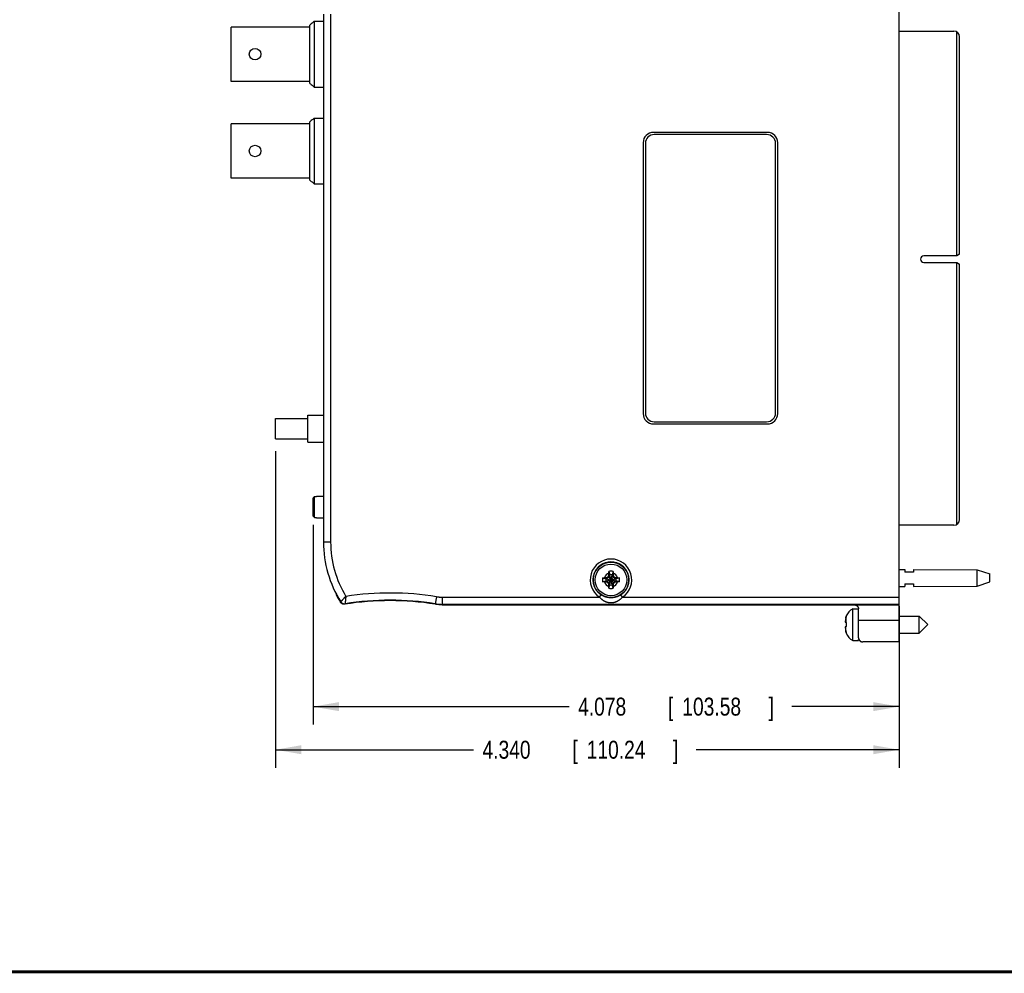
# Model space of a CAD drawing. Header units: inches. Extents: x 0.2 to 16.8, y 0.1 to 10.8.
# Tile 9 of 21: x 4.3 to 11.2, y 0.2 to 6.9. Entities that reach past the tile are written whole.
import ezdxf

# ---------------------------------------------------------------- set-up
doc = ezdxf.new("R2010")
doc.units = ezdxf.units.IN
doc.header["$LTSCALE"] = 0.935
doc.header["$MEASUREMENT"] = 0
doc.layers.get('0').update_dxf_attribs({"linetype": 'CONTINUOUS'})
doc.layers.add('DIMENSIONS', color=7, linetype='CONTINUOUS')
doc.styles.get("Standard").update_dxf_attribs({"font": 'txt', "width": 0.8})
doc.dimstyles.new('DIMSTYLE_1', dxfattribs={"dimtxt": 0.125, "dimasz": 0.18, "dimexe": 0.18, "dimexo": 0.0625, "dimgap": 0.09, "dimtad": 0, "dimtih": 1, "dimtoh": 1, "dimdec": 3, "dimzin": 4, "dimdsep": 46, "dimtxsty": 'STANDARD', "dimblk": '_FILLED', "dimblk1": '_FILLED', "dimblk2": '_FILLED', "dimcen": 0.09, "dimadec": 0, "dimazin": 0, "dimtp": 0.01, "dimtm": 0.01, "dimtfac": 1, "dimtdec": 3, "dimtofl": 0, "dimtmove": 0, "dimatfit": 3, "dimldrblk": '_FILLED', "dimfxl": 1, "dimtolj": 1, "dimtzin": 4, "dimarcsym": 0})

# ---------------------------------------------------------------- blocks, each defined once
blk = doc.blocks.new('_FILLED')
at = {"color": 0, "linetype": 'BYBLOCK'}
blk.add_solid([(0, 0), (-1, 0.174), (-1, -0.174)], dxfattribs=at)
blk = doc.blocks.new('*D0')
at = {"layer": 'DIMENSIONS', "color": 2, "linetype": 'CONTINUOUS'}
for p, q in [((6.342, 3.3694), (6.342, 1.98)), ((10.42, 2.8045), (10.42, 1.98)), ((6.342, 2.105), (8.1237, 2.105)), ((10.42, 2.105), (9.6737, 2.105))]:
    blk.add_line(p, q, dxfattribs=at)
at = {"layer": 'DIMENSIONS', "color": 2, "linetype": 'CONTINUOUS', "xscale": 0.18, "yscale": 0.18, "zscale": 0.18, "rotation": 180}
blk.add_blockref('_FILLED', (6.342, 2.105), dxfattribs=at)
at = {"layer": 'DIMENSIONS', "color": 2, "linetype": 'CONTINUOUS', "xscale": 0.18, "yscale": 0.18, "zscale": 0.18}
blk.add_blockref('_FILLED', (10.42, 2.105), dxfattribs=at)
at = {"layer": 'DIMENSIONS', "color": 2, "linetype": 'CONTINUOUS', "width": 0.8}
for s, p in [('4.078', (8.1862, 2.0425)), ('[', (8.8112, 2.0425)), ('103.58', (8.9112, 2.0425)), (']', (9.5112, 2.0425))]:
    blk.add_text(s, height=0.125, dxfattribs=at).set_placement(p)
blk = doc.blocks.new('*D1')
at = {"layer": 'DIMENSIONS', "color": 2, "linetype": 'CONTINUOUS'}
for p, q in [((6.08, 3.8832), (6.08, 1.68)), ((10.42, 2.8045), (10.42, 1.68)), ((6.08, 1.805), (7.4585, 1.805)), ((10.42, 1.805), (9.0085, 1.805))]:
    blk.add_line(p, q, dxfattribs=at)
at = {"layer": 'DIMENSIONS', "color": 2, "linetype": 'CONTINUOUS', "xscale": 0.18, "yscale": 0.18, "zscale": 0.18, "rotation": 180}
blk.add_blockref('_FILLED', (6.08, 1.805), dxfattribs=at)
at = {"layer": 'DIMENSIONS', "color": 2, "linetype": 'CONTINUOUS', "xscale": 0.18, "yscale": 0.18, "zscale": 0.18}
blk.add_blockref('_FILLED', (10.42, 1.805), dxfattribs=at)
at = {"layer": 'DIMENSIONS', "color": 2, "linetype": 'CONTINUOUS', "width": 0.8}
for s, p in [('4.340', (7.521, 1.7425)), ('[', (8.146, 1.7425)), ('110.24', (8.246, 1.7425)), (']', (8.846, 1.7425))]:
    blk.add_text(s, height=0.125, dxfattribs=at).set_placement(p)

msp = doc.modelspace()

# ---------------------------------------------------------------- linework, layer by layer
at = {"color": 7, "linetype": 'CONTINUOUS'}
for p, q in [((10.42, 2.555), (10.42, 7.6199)), ((6.4145, 6.9245), (6.4145, 3.2505)), ((6.35, 6.8755), (6.35, 6.4174)), ((6.35, 6.8755), (6.4145, 6.8755)), ((5.7726, 6.4575), (5.7726, 6.8354)), ((6.32, 6.8354), (5.7726, 6.8354)), ((6.32, 6.4436), (6.32, 6.8494)), ((10.42, 6.807), (10.8, 6.807)), ((10.8203, 5.2436), (10.8203, 6.8014)), ((10.84, 5.2547), (10.84, 6.767)), ((6.32, 6.4575), (5.7726, 6.4575)), ((6.35, 6.4174), (6.4145, 6.4174)), ((6.32, 5.7699), (6.32, 6.1757)), ((6.35, 6.2018), (6.35, 5.7437)), ((6.35, 6.2018), (6.4145, 6.2018)), ((5.7726, 5.7838), (5.7726, 6.1617)), ((6.32, 6.1617), (5.7726, 6.1617)), ((9.503, 6.1025), (8.711, 6.1025)), ((8.639, 6.0305), (8.639, 4.1445)), ((9.498, 6.0875), (8.716, 6.0875)), ((9.575, 4.1445), (9.575, 6.0305)), ((8.654, 6.0255), (8.654, 4.1495)), ((9.56, 4.1495), (9.56, 6.0255)), ((6.32, 5.7838), (5.7726, 5.7838)), ((6.35, 5.7437), (6.4145, 5.7437)), ((10.8203, 5.2436), (10.592, 5.2436)), ((10.84, 5.2547), (10.8207, 5.2436)), ((10.592, 5.1971), (10.8203, 5.1971)), ((10.8203, 3.3735), (10.8203, 5.1971)), ((10.8207, 5.1971), (10.84, 5.186)), ((10.84, 3.408), (10.84, 5.186)), ((6.08, 3.9682), (6.08, 4.1112)), ((6.08, 4.1112), (6.305, 4.1112)), ((6.305, 3.9468), (6.305, 4.1327)), ((6.305, 4.1327), (6.4145, 4.1327)), ((8.711, 4.0725), (9.503, 4.0725)), ((8.716, 4.0875), (9.498, 4.0875)), ((6.08, 3.9682), (6.305, 3.9682)), ((6.305, 3.9467), (6.4145, 3.9467)), ((10.8, 3.368), (10.42, 3.368)), ((8.4077, 3.02), (8.3985, 3.004)), ((8.3997, 3.0165), (8.4077, 3.02)), ((8.4004, 3.0458), (8.4077, 3.0229)), ((8.4222, 2.9521), (8.4077, 3.0229)), ((8.4077, 3.0229), (8.4077, 3.02)), ((8.4077, 2.9521), (8.4222, 3.0229)), ((8.4222, 2.955), (8.4077, 3.02)), ((8.4077, 2.955), (8.4222, 3.02)), ((8.4295, 3.0458), (8.4222, 3.0229)), ((8.4222, 3.02), (8.4222, 3.0229)), ((8.4222, 3.02), (8.4302, 3.0165)), ((8.4315, 3.004), (8.4222, 3.02)), ((10.42, 3.0605), (10.46, 3.0602)), ((10.46, 3.0602), (10.46, 3.0405)), ((10.52, 3.0405), (10.46, 3.0405)), ((10.52, 3.0597), (10.9639, 3.0565)), ((10.52, 3.0597), (10.52, 3.0405)), ((10.9639, 3.0565), (11.05, 3.0285)), ((10.9639, 2.9445), (10.9639, 3.0565)), ((11.05, 2.9725), (11.05, 3.0285)), ((8.3567, 3.002), (8.3796, 2.9948)), ((8.3567, 2.973), (8.3796, 2.9802)), ((8.3796, 2.9802), (8.4504, 2.9948)), ((8.3825, 2.9948), (8.3796, 2.9948)), ((8.3796, 2.9948), (8.4504, 2.9802)), ((8.3796, 2.9802), (8.3825, 2.9802)), ((8.3985, 3.004), (8.3825, 2.9948)), ((8.3825, 2.9948), (8.386, 3.0028)), ((8.3825, 2.9802), (8.4474, 2.9948)), ((8.3825, 2.9948), (8.4474, 2.9802)), ((8.3825, 2.9802), (8.3985, 2.971)), ((8.386, 2.9722), (8.3825, 2.9802)), ((8.3946, 3.0078), (8.4353, 2.9671)), ((8.3946, 2.9671), (8.4353, 3.0078)), ((8.3985, 2.971), (8.4077, 2.955)), ((8.3997, 2.9585), (8.4077, 2.955)), ((8.4004, 2.9292), (8.4077, 2.9521)), ((8.4077, 2.955), (8.4077, 2.9521)), ((8.4222, 2.955), (8.4315, 2.971)), ((8.4302, 2.9585), (8.4222, 2.955)), ((8.4222, 2.9521), (8.4222, 2.955)), ((8.4295, 2.9292), (8.4222, 2.9521)), ((8.4474, 2.9948), (8.4315, 3.004)), ((8.4315, 2.971), (8.4474, 2.9802)), ((8.444, 3.0028), (8.4474, 2.9948)), ((8.4474, 2.9802), (8.444, 2.9722)), ((8.4504, 2.9948), (8.4474, 2.9948)), ((8.4474, 2.9802), (8.4504, 2.9802)), ((8.4732, 3.002), (8.4504, 2.9948)), ((8.4732, 2.973), (8.4504, 2.9802)), ((10.46, 2.9605), (10.52, 2.9605)), ((10.46, 2.9605), (10.46, 2.9408)), ((10.52, 2.9605), (10.52, 2.9412)), ((10.9639, 2.9445), (11.05, 2.9725)), ((10.42, 2.9405), (10.46, 2.9408)), ((10.52, 2.9412), (10.9639, 2.9445)), ((7.2393, 2.8141), (10.42, 2.8141)), ((10.42, 2.817), (7.2395, 2.817)), ((10.0966, 2.7867), (10.137, 2.7867)), ((10.0966, 2.5662), (10.0966, 2.7867)), ((10.0458, 2.6918), (10.0523, 2.691)), ((10.0523, 2.7365), (10.0523, 2.7348)), ((10.0523, 2.691), (10.0523, 2.662)), ((10.1375, 2.585), (10.1375, 2.7041)), ((10.42, 2.7355), (10.5602, 2.7355)), ((10.5602, 2.7355), (10.6192, 2.6765)), ((10.5602, 2.6174), (10.5602, 2.7355)), ((10.5602, 2.6174), (10.6192, 2.6765)), ((10.0523, 2.662), (10.046, 2.6612)), ((10.0523, 2.6182), (10.0523, 2.6164)), ((10.42, 2.6174), (10.5602, 2.6174)), ((10.0966, 2.5662), (10.137, 2.5662)), ((10.137, 2.5662), (10.137, 2.5721)), ((10.42, 2.555), (10.1675, 2.555))]:
    msp.add_line(p, q, dxfattribs=at)
at = {"color": 9, "linetype": 'CONTINUOUS'}
for p, q in [((6.4645, 6.9245), (6.4645, 3.2505)), ((6.4645, 3.2505), (6.4145, 3.2505)), ((8.3345, 2.867), (8.3456, 2.8837)), ((8.4954, 2.867), (8.4843, 2.8837)), ((7.1923, 2.8208), (7.192, 2.8178)), ((7.2002, 2.8702), (7.1923, 2.8208)), ((7.2395, 2.867), (8.3345, 2.867)), ((7.2395, 2.867), (7.2395, 2.817)), ((8.4954, 2.867), (10.42, 2.867)), ((10.0488, 2.7224), (10.0488, 2.6914)), ((10.42, 2.7041), (10.1375, 2.7041)), ((10.0488, 2.6305), (10.0488, 2.6615))]:
    msp.add_line(p, q, dxfattribs=at)
at = {"color": 6, "linetype": 'CONTINUOUS'}
for p, q in [((6.353, 3.4207), (6.353, 3.5682)), ((6.353, 3.5682), (6.365, 3.5682)), ((6.365, 3.5695), (6.365, 3.5682)), ((6.365, 3.5695), (6.4145, 3.5695)), ((6.342, 3.4319), (6.342, 3.557)), ((6.353, 3.4207), (6.365, 3.4207)), ((6.365, 3.4207), (6.365, 3.4195)), ((6.365, 3.4195), (6.4145, 3.4195))]:
    msp.add_line(p, q, dxfattribs=at)
at = {"color": 7, "linetype": 'CONTINUOUS', "const_width": 0.02}
msp.add_lwpolyline([(0.25, 0.2586), (16.75, 0.2586)], dxfattribs=at)
at = {"color": 7, "linetype": 'CONTINUOUS'}
for centre, radius in [((5.9385, 6.6465), 0.04), ((5.9385, 5.9728), 0.04), ((8.415, 2.9875), 0.124), ((8.415, 2.9875), 0.1102)]:
    msp.add_circle(centre, radius, dxfattribs=at)
for centre, radius, start, end in [((10.8, 6.767), 0.04, 0, 90), ((8.711, 6.0305), 0.072, 90, 180), ((9.503, 6.0305), 0.072, 0, 90), ((8.716, 6.0255), 0.062, 90, 180), ((9.498, 6.0255), 0.062, 0, 90), ((10.592, 5.2203), 0.0232, 90, 270), ((8.711, 4.1445), 0.072, 180, 270), ((8.716, 4.1495), 0.062, 180, 270), ((9.498, 4.1495), 0.062, 270, 360), ((9.503, 4.1445), 0.072, 270, 360), ((10.8, 3.408), 0.04, 270, 360), ((7.1928, 3.2505), 0.7784, 180, 212.28984), ((8.415, 2.9875), 0.1248, 303.73872, 236.26128), ((8.415, 2.9875), 0.0601, 76.01536, 103.98464), ((8.415, 2.9875), 0.0361, 78.37385, 101.62615), ((8.415, 2.9875), 0.0601, 166.01536, 193.98464), ((8.415, 2.9875), 0.0361, 168.37385, 191.62615), ((8.415, 2.9875), 0.0361, 258.37385, 281.62615), ((8.415, 2.9875), 0.0361, 348.37385, 11.62615), ((8.415, 2.9875), 0.0601, 346.01536, 13.98464), ((7.1928, 3.2505), 0.7812, 208.04083, 212.43975), ((8.415, 2.9875), 0.0601, 256.01536, 283.98464), ((6.8775, 0.8461), 1.9966, 80.93666, 99.04909), ((6.8775, 0.8461), 1.9996, 80.94254, 98.99373), ((10.1397, 2.704), 0.0933, 117.5225, 159.56387), ((10.1397, 2.649), 0.0933, 200.43613, 242.4775)]:
    msp.add_arc(centre, radius, start, end, dxfattribs=at)
at = {"color": 9, "linetype": 'CONTINUOUS'}
for centre, radius, start, end in [((7.1928, 3.2505), 0.7282, 180, 211.25998), ((8.415, 2.9875), 0.1448, 303.73872, 236.26128), ((8.415, 2.9875), 0.0483, 108.00645, 161.99355), ((8.415, 2.9875), 0.0483, 18.00645, 71.99355), ((8.415, 2.9875), 0.0483, 198.00645, 251.99355), ((8.415, 2.9875), 0.0483, 288.00645, 341.99355), ((6.8775, 0.8461), 2.0496, 80.94254, 98.62215)]:
    msp.add_arc(centre, radius, start, end, dxfattribs=at)
at = {"color": 7, "linetype": 'CONTINUOUS'}
for points, knots in [([(6.35, 6.8755), (6.3466, 6.8726), (6.3399, 6.8667), (6.3299, 6.858), (6.3233, 6.8522), (6.32, 6.8494)], [0, 0, 0, 0, 0.336888, 0.67025, 1, 1, 1, 1]), ([(6.32, 6.4436), (6.3233, 6.4407), (6.3299, 6.4349), (6.3399, 6.4262), (6.3466, 6.4204), (6.35, 6.4174)], [0, 0, 0, 0, 0.329651, 0.663012, 1, 1, 1, 1]), ([(6.35, 6.2018), (6.3466, 6.1989), (6.3399, 6.193), (6.3299, 6.1843), (6.3233, 6.1785), (6.32, 6.1757)], [0, 0, 0, 0, 0.336888, 0.67025, 1, 1, 1, 1]), ([(6.32, 5.7699), (6.3233, 5.767), (6.3299, 5.7612), (6.3399, 5.7525), (6.3466, 5.7467), (6.35, 5.7437)], [0, 0, 0, 0, 0.329651, 0.663012, 1, 1, 1, 1]), ([(8.3946, 3.0078), (8.3948, 3.0082), (8.3953, 3.0089), (8.3959, 3.01), (8.3965, 3.011), (8.3971, 3.0121), (8.3978, 3.0132), (8.3984, 3.0143), (8.399, 3.0154), (8.3995, 3.0161), (8.3997, 3.0165)], [0, 0, 0, 0, 0.124746, 0.249067, 0.373183, 0.497319, 0.621718, 0.746723, 0.872695, 1, 1, 1, 1]), ([(8.3997, 3.0165), (8.3997, 3.017), (8.3997, 3.0181), (8.3997, 3.0197), (8.3998, 3.0215), (8.3998, 3.0235), (8.3998, 3.0256), (8.3999, 3.028), (8.4, 3.0306), (8.4, 3.0324), (8.4, 3.0334)], [0, 0, 0, 0, 0.09198, 0.189892, 0.295352, 0.409971, 0.535336, 0.673456, 0.827316, 1, 1, 1, 1]), ([(8.4, 3.0334), (8.4001, 3.0344), (8.4001, 3.0363), (8.4002, 3.0394), (8.4003, 3.0426), (8.4004, 3.0447), (8.4004, 3.0458)], [0, 0, 0, 0, 0.230122, 0.481149, 0.741523, 1, 1, 1, 1]), ([(8.4295, 3.0458), (8.4295, 3.0447), (8.4296, 3.0426), (8.4297, 3.0395), (8.4298, 3.0364), (8.4299, 3.0344), (8.4299, 3.0334)], [0, 0, 0, 0, 0.251754, 0.510286, 0.763771, 1, 1, 1, 1]), ([(8.4299, 3.0334), (8.4299, 3.0324), (8.43, 3.0306), (8.43, 3.028), (8.4301, 3.0256), (8.4301, 3.0235), (8.4302, 3.0215), (8.4302, 3.0197), (8.4302, 3.0181), (8.4302, 3.017), (8.4302, 3.0165)], [0, 0, 0, 0, 0.172684, 0.326544, 0.464664, 0.590029, 0.704648, 0.810108, 0.90802, 1, 1, 1, 1]), ([(8.4302, 3.0165), (8.4305, 3.0161), (8.4309, 3.0154), (8.4315, 3.0143), (8.4322, 3.0132), (8.4328, 3.0121), (8.4334, 3.011), (8.434, 3.01), (8.4347, 3.0089), (8.4351, 3.0082), (8.4353, 3.0078)], [0, 0, 0, 0, 0.127311, 0.253288, 0.378295, 0.502694, 0.626829, 0.750942, 0.875259, 1, 1, 1, 1]), ([(8.3567, 3.002), (8.3577, 3.002), (8.3598, 3.0021), (8.363, 3.0022), (8.366, 3.0023), (8.368, 3.0024), (8.369, 3.0024)], [0, 0, 0, 0, 0.251754, 0.510286, 0.763771, 1, 1, 1, 1]), ([(8.369, 2.9725), (8.3681, 2.9726), (8.3661, 2.9726), (8.363, 2.9727), (8.3599, 2.9728), (8.3577, 2.9729), (8.3567, 2.973)], [0, 0, 0, 0, 0.230122, 0.481149, 0.741523, 1, 1, 1, 1]), ([(8.369, 3.0024), (8.37, 3.0024), (8.3718, 3.0025), (8.3745, 3.0025), (8.3768, 3.0026), (8.379, 3.0026), (8.3809, 3.0027), (8.3827, 3.0027), (8.3844, 3.0027), (8.3854, 3.0027), (8.386, 3.0028)], [0, 0, 0, 0, 0.172684, 0.326544, 0.464664, 0.590029, 0.704648, 0.810108, 0.90802, 1, 1, 1, 1]), ([(8.386, 2.9722), (8.3854, 2.9722), (8.3844, 2.9722), (8.3827, 2.9722), (8.3809, 2.9723), (8.379, 2.9723), (8.3768, 2.9724), (8.3745, 2.9724), (8.3718, 2.9725), (8.37, 2.9725), (8.369, 2.9725)], [0, 0, 0, 0, 0.09198, 0.189892, 0.295352, 0.409971, 0.535336, 0.673456, 0.827316, 1, 1, 1, 1]), ([(8.386, 3.0028), (8.3863, 3.003), (8.3871, 3.0034), (8.3881, 3.004), (8.3892, 3.0047), (8.3903, 3.0053), (8.3914, 3.0059), (8.3925, 3.0066), (8.3935, 3.0072), (8.3943, 3.0076), (8.3946, 3.0078)], [0, 0, 0, 0, 0.127311, 0.253288, 0.378295, 0.502694, 0.626829, 0.750942, 0.875259, 1, 1, 1, 1]), ([(8.3946, 2.9671), (8.3943, 2.9673), (8.3935, 2.9678), (8.3925, 2.9684), (8.3914, 2.969), (8.3903, 2.9696), (8.3892, 2.9703), (8.3881, 2.9709), (8.3871, 2.9715), (8.3863, 2.972), (8.386, 2.9722)], [0, 0, 0, 0, 0.124746, 0.249067, 0.373182, 0.497318, 0.621717, 0.746722, 0.872694, 1, 1, 1, 1]), ([(8.3997, 2.9585), (8.3995, 2.9588), (8.399, 2.9596), (8.3984, 2.9607), (8.3978, 2.9617), (8.3971, 2.9628), (8.3965, 2.9639), (8.3959, 2.965), (8.3953, 2.9661), (8.3948, 2.9668), (8.3946, 2.9671)], [0, 0, 0, 0, 0.127311, 0.253288, 0.378295, 0.502694, 0.626829, 0.750942, 0.875259, 1, 1, 1, 1]), ([(8.4, 2.9415), (8.4, 2.9425), (8.4, 2.9444), (8.3999, 2.947), (8.3998, 2.9493), (8.3998, 2.9515), (8.3998, 2.9534), (8.3997, 2.9552), (8.3997, 2.9569), (8.3997, 2.9579), (8.3997, 2.9585)], [0, 0, 0, 0, 0.172684, 0.326545, 0.464664, 0.590029, 0.704648, 0.810108, 0.90802, 1, 1, 1, 1]), ([(8.4302, 2.9585), (8.4302, 2.9579), (8.4302, 2.9569), (8.4302, 2.9552), (8.4302, 2.9534), (8.4301, 2.9515), (8.4301, 2.9493), (8.43, 2.947), (8.43, 2.9444), (8.4299, 2.9425), (8.4299, 2.9415)], [0, 0, 0, 0, 0.09198, 0.189892, 0.295352, 0.409971, 0.535336, 0.673456, 0.827316, 1, 1, 1, 1]), ([(8.4353, 2.9671), (8.4351, 2.9668), (8.4347, 2.9661), (8.434, 2.965), (8.4334, 2.9639), (8.4328, 2.9628), (8.4322, 2.9617), (8.4315, 2.9607), (8.4309, 2.9596), (8.4305, 2.9588), (8.4302, 2.9585)], [0, 0, 0, 0, 0.124746, 0.249067, 0.373182, 0.497318, 0.621717, 0.746722, 0.872694, 1, 1, 1, 1]), ([(8.4353, 3.0078), (8.4357, 3.0076), (8.4364, 3.0072), (8.4375, 3.0066), (8.4385, 3.0059), (8.4396, 3.0053), (8.4407, 3.0047), (8.4418, 3.004), (8.4429, 3.0034), (8.4436, 3.003), (8.444, 3.0028)], [0, 0, 0, 0, 0.124746, 0.249067, 0.373183, 0.497319, 0.621718, 0.746723, 0.872695, 1, 1, 1, 1]), ([(8.444, 2.9722), (8.4436, 2.972), (8.4429, 2.9715), (8.4418, 2.9709), (8.4407, 2.9703), (8.4396, 2.9696), (8.4385, 2.969), (8.4375, 2.9684), (8.4364, 2.9678), (8.4357, 2.9673), (8.4353, 2.9671)], [0, 0, 0, 0, 0.127311, 0.253287, 0.378294, 0.502693, 0.626828, 0.750941, 0.875259, 1, 1, 1, 1]), ([(8.444, 3.0028), (8.4445, 3.0027), (8.4456, 3.0027), (8.4472, 3.0027), (8.449, 3.0027), (8.451, 3.0026), (8.4531, 3.0026), (8.4555, 3.0025), (8.4581, 3.0025), (8.4599, 3.0024), (8.4609, 3.0024)], [0, 0, 0, 0, 0.09198, 0.189892, 0.295352, 0.409971, 0.535336, 0.673456, 0.827316, 1, 1, 1, 1]), ([(8.4609, 2.9725), (8.4599, 2.9725), (8.4581, 2.9725), (8.4555, 2.9724), (8.4531, 2.9724), (8.451, 2.9723), (8.449, 2.9723), (8.4472, 2.9722), (8.4456, 2.9722), (8.4445, 2.9722), (8.444, 2.9722)], [0, 0, 0, 0, 0.172684, 0.326544, 0.464664, 0.590029, 0.704648, 0.810108, 0.90802, 1, 1, 1, 1]), ([(8.4609, 3.0024), (8.4618, 3.0024), (8.4638, 3.0023), (8.4669, 3.0022), (8.47, 3.0021), (8.4722, 3.002), (8.4732, 3.002)], [0, 0, 0, 0, 0.230122, 0.481149, 0.741523, 1, 1, 1, 1]), ([(8.4732, 2.973), (8.4722, 2.9729), (8.4701, 2.9728), (8.467, 2.9727), (8.4639, 2.9726), (8.4619, 2.9726), (8.4609, 2.9725)], [0, 0, 0, 0, 0.251754, 0.510286, 0.763771, 1, 1, 1, 1]), ([(6.5044, 2.887), (6.5043, 2.8866), (6.504, 2.8857), (6.5036, 2.8845), (6.5034, 2.8836), (6.5033, 2.8832)], [0, 0, 0, 0, 0.332834, 0.666168, 1, 1, 1, 1]), ([(8.4004, 2.9292), (8.4004, 2.9302), (8.4003, 2.9323), (8.4002, 2.9355), (8.4001, 2.9385), (8.4001, 2.9406), (8.4, 2.9415)], [0, 0, 0, 0, 0.251754, 0.510286, 0.763771, 1, 1, 1, 1]), ([(8.4299, 2.9415), (8.4299, 2.9406), (8.4298, 2.9386), (8.4297, 2.9356), (8.4296, 2.9324), (8.4295, 2.9302), (8.4295, 2.9292)], [0, 0, 0, 0, 0.230122, 0.481149, 0.741523, 1, 1, 1, 1]), ([(6.5591, 2.8175), (6.5587, 2.8175), (6.5577, 2.8175), (6.5562, 2.8176), (6.5548, 2.8178), (6.5534, 2.818), (6.5519, 2.8183), (6.5505, 2.8187), (6.5491, 2.8191), (6.5478, 2.8196), (6.5464, 2.8201), (6.5451, 2.8208), (6.5439, 2.8215), (6.5426, 2.8222), (6.5414, 2.823), (6.5402, 2.8239), (6.5391, 2.8248), (6.538, 2.8258), (6.537, 2.8268), (6.536, 2.8279), (6.5351, 2.829), (6.5345, 2.8298), (6.5342, 2.8302), (6.5342, 2.8302)], [0, 0, 0, 0, 0.049942, 0.099912, 0.149851, 0.199793, 0.249762, 0.299699, 0.349642, 0.399611, 0.449547, 0.499491, 0.549461, 0.599398, 0.649342, 0.699312, 0.74925, 0.799194, 0.849166, 0.899106, 0.949049, 0.999022, 1, 1, 1, 1]), ([(6.5621, 2.8177), (6.5621, 2.8177), (6.5616, 2.8176), (6.5606, 2.8176), (6.5596, 2.8175), (6.5591, 2.8175)], [0, 0, 0, 0, 0.009695, 0.504996, 1, 1, 1, 1]), ([(7.2393, 2.8141), (7.2366, 2.8141), (7.2314, 2.8141), (7.2235, 2.8144), (7.2156, 2.815), (7.2077, 2.8157), (7.1998, 2.8166), (7.1946, 2.8174), (7.192, 2.8178)], [0, 0, 0, 0, 0.166667, 0.333333, 0.5, 0.666667, 0.833333, 1, 1, 1, 1]), ([(10.1071, 2.8141), (10.1076, 2.8141), (10.1089, 2.814), (10.1108, 2.8139), (10.1129, 2.8135), (10.115, 2.8131), (10.117, 2.8124), (10.119, 2.8117), (10.1209, 2.8108), (10.1227, 2.8098), (10.1244, 2.8088), (10.126, 2.8076), (10.1275, 2.8063), (10.1289, 2.805), (10.1302, 2.8035), (10.1313, 2.8021), (10.1324, 2.8006), (10.1333, 2.799), (10.1342, 2.7975), (10.1349, 2.7959), (10.1355, 2.7943), (10.136, 2.7927), (10.1365, 2.7911), (10.1368, 2.7894), (10.137, 2.7879), (10.1372, 2.7863), (10.1372, 2.7852), (10.1372, 2.7847)], [0, 0, 0, 0, 0.034276, 0.080215, 0.126034, 0.171617, 0.216864, 0.261719, 0.306115, 0.350004, 0.393351, 0.436111, 0.478269, 0.519775, 0.560629, 0.600811, 0.640319, 0.679161, 0.717315, 0.754811, 0.791649, 0.827845, 0.863437, 0.898421, 0.932834, 0.966697, 1, 1, 1, 1]), ([(10.1375, 2.7041), (10.1375, 2.7053), (10.1375, 2.7078), (10.1375, 2.7116), (10.1375, 2.7154), (10.1375, 2.7191), (10.1375, 2.7228), (10.1375, 2.7265), (10.1375, 2.7302), (10.1375, 2.7339), (10.1375, 2.7375), (10.1375, 2.741), (10.1374, 2.7446), (10.1374, 2.748), (10.1374, 2.7515), (10.1374, 2.7549), (10.1374, 2.7582), (10.1374, 2.7614), (10.1374, 2.7646), (10.1373, 2.7677), (10.1373, 2.7707), (10.1373, 2.7737), (10.1373, 2.7766), (10.1373, 2.7794), (10.1372, 2.7821), (10.1372, 2.7839), (10.1372, 2.7847)], [0, 0, 0, 0, 0.046757, 0.093473, 0.140066, 0.186493, 0.232716, 0.278651, 0.324257, 0.369497, 0.414288, 0.458592, 0.50237, 0.545545, 0.588078, 0.629931, 0.671032, 0.711344, 0.750831, 0.789424, 0.827089, 0.863792, 0.899468, 0.934087, 0.967617, 1, 1, 1, 1]), ([(10.0457, 2.7044), (10.0457, 2.704), (10.0456, 2.7033), (10.0455, 2.7022), (10.0455, 2.7011), (10.0454, 2.7), (10.0453, 2.699), (10.0453, 2.6979), (10.0452, 2.6972), (10.0452, 2.6968)], [0, 0, 0, 0, 0.144442, 0.287733, 0.430293, 0.572524, 0.71471, 0.857116, 1, 1, 1, 1]), ([(10.0452, 2.6968), (10.0452, 2.6966), (10.0453, 2.6962), (10.0453, 2.6956), (10.0454, 2.6949), (10.0455, 2.6943), (10.0455, 2.6937), (10.0456, 2.693), (10.0457, 2.6924), (10.0458, 2.692), (10.0458, 2.6918)], [0, 0, 0, 0, 0.123906, 0.247597, 0.371304, 0.495268, 0.619748, 0.745106, 0.871726, 1, 1, 1, 1]), ([(10.0488, 2.7224), (10.0486, 2.7214), (10.0482, 2.7196), (10.0477, 2.717), (10.0472, 2.7146), (10.0469, 2.7125), (10.0465, 2.7105), (10.0463, 2.7087), (10.046, 2.7071), (10.0459, 2.706), (10.0458, 2.7055)], [0, 0, 0, 0, 0.173709, 0.328083, 0.466366, 0.59165, 0.706016, 0.811102, 0.90855, 1, 1, 1, 1]), ([(10.0523, 2.7348), (10.0519, 2.7337), (10.0512, 2.7316), (10.0503, 2.7285), (10.0494, 2.7254), (10.049, 2.7234), (10.0488, 2.7224)], [0, 0, 0, 0, 0.255395, 0.514874, 0.766918, 1, 1, 1, 1]), ([(10.0488, 2.7224), (10.049, 2.7234), (10.0492, 2.7243), (10.0494, 2.7253), (10.0494, 2.7253)], [0, 0, 0, 0, 0.987352, 1, 1, 1, 1]), ([(10.0498, 2.7266), (10.0499, 2.7272), (10.0501, 2.7278), (10.0503, 2.7284), (10.0503, 2.7284)], [0, 0, 0, 0, 0.971523, 1, 1, 1, 1]), ([(10.0508, 2.7302), (10.0509, 2.7307), (10.0511, 2.7311), (10.0512, 2.7316), (10.0512, 2.7316)], [0, 0, 0, 0, 0.970801, 1, 1, 1, 1]), ([(10.0457, 2.6605), (10.0457, 2.6603), (10.0456, 2.6599), (10.0455, 2.6593), (10.0455, 2.6586), (10.0454, 2.658), (10.0453, 2.6574), (10.0453, 2.657), (10.0453, 2.6568)], [0, 0, 0, 0, 0.169325, 0.33696, 0.503417, 0.669183, 0.834603, 1, 1, 1, 1]), ([(10.0453, 2.6551), (10.0453, 2.6547), (10.0453, 2.654), (10.0454, 2.6529), (10.0455, 2.6518), (10.0455, 2.6507), (10.0456, 2.6497), (10.0457, 2.6489), (10.0457, 2.6486)], [0, 0, 0, 0, 0.166151, 0.332043, 0.497986, 0.664311, 0.831486, 1, 1, 1, 1]), ([(10.0458, 2.6475), (10.0459, 2.6469), (10.046, 2.6459), (10.0463, 2.6442), (10.0465, 2.6424), (10.0469, 2.6405), (10.0472, 2.6383), (10.0477, 2.636), (10.0482, 2.6333), (10.0486, 2.6315), (10.0488, 2.6305)], [0, 0, 0, 0, 0.09145, 0.188898, 0.293984, 0.40835, 0.533634, 0.671917, 0.826291, 1, 1, 1, 1]), ([(10.0488, 2.6305), (10.049, 2.6296), (10.0494, 2.6276), (10.0502, 2.6245), (10.0512, 2.6214), (10.0519, 2.6192), (10.0523, 2.6182)], [0, 0, 0, 0, 0.227036, 0.476575, 0.737824, 1, 1, 1, 1]), ([(10.0498, 2.6264), (10.0497, 2.6268), (10.0495, 2.6272), (10.0494, 2.6276), (10.0494, 2.6277)], [0, 0, 0, 0, 0.969778, 1, 1, 1, 1]), ([(10.0508, 2.6227), (10.0506, 2.6233), (10.0504, 2.6239), (10.0503, 2.6245), (10.0503, 2.6245)], [0, 0, 0, 0, 0.969922, 1, 1, 1, 1]), ([(10.1375, 2.585), (10.1375, 2.5846), (10.1375, 2.5836), (10.1376, 2.5822), (10.1378, 2.5808), (10.138, 2.5793), (10.1384, 2.578), (10.1387, 2.5766), (10.1392, 2.5752), (10.1397, 2.5739), (10.1402, 2.5726), (10.1408, 2.5713), (10.1415, 2.57), (10.1423, 2.5688), (10.1431, 2.5676), (10.1439, 2.5665), (10.1448, 2.5654), (10.1458, 2.5643), (10.1468, 2.5633), (10.1479, 2.5623), (10.149, 2.5614), (10.1501, 2.5606), (10.1513, 2.5598), (10.1525, 2.559), (10.1538, 2.5584), (10.155, 2.5577), (10.1564, 2.5572), (10.1577, 2.5567), (10.1591, 2.5562), (10.1604, 2.5559), (10.1618, 2.5556), (10.1632, 2.5553), (10.1647, 2.5552), (10.1661, 2.5551), (10.167, 2.555), (10.1675, 2.555)], [0, 0, 0, 0, 0.030301, 0.060614, 0.090909, 0.121215, 0.151526, 0.181818, 0.212128, 0.242434, 0.272727, 0.303039, 0.333338, 0.363636, 0.393948, 0.424241, 0.454546, 0.484855, 0.515145, 0.545454, 0.575759, 0.606052, 0.636364, 0.666662, 0.696961, 0.727273, 0.757566, 0.787872, 0.818182, 0.848474, 0.878785, 0.909091, 0.939386, 0.969699, 1, 1, 1, 1])]:
    msp.add_open_spline(points, degree=3, knots=knots, dxfattribs=at)
at = {"color": 6, "linetype": 'CONTINUOUS'}
for points, knots in [([(6.353, 3.5682), (6.3517, 3.567), (6.3492, 3.5645), (6.3456, 3.5607), (6.3432, 3.5583), (6.342, 3.557)], [0, 0, 0, 0, 0.340815, 0.674157, 1, 1, 1, 1]), ([(6.342, 3.4319), (6.3432, 3.4307), (6.3456, 3.4282), (6.3492, 3.4245), (6.3517, 3.422), (6.353, 3.4207)], [0, 0, 0, 0, 0.325652, 0.658992, 1, 1, 1, 1])]:
    msp.add_open_spline(points, degree=3, knots=knots, dxfattribs=at)
at = {"color": 9, "linetype": 'CONTINUOUS'}
for points, knots in [([(8.4843, 2.8837), (8.4836, 2.8832), (8.4821, 2.8822), (8.4797, 2.8807), (8.4772, 2.8793), (8.4745, 2.8778), (8.4717, 2.8763), (8.4686, 2.8747), (8.4653, 2.8732), (8.4618, 2.8718), (8.458, 2.8703), (8.4541, 2.869), (8.45, 2.8677), (8.4459, 2.8666), (8.4418, 2.8656), (8.438, 2.8649), (8.4344, 2.8642), (8.431, 2.8638), (8.4278, 2.8634), (8.4247, 2.8631), (8.4218, 2.8629), (8.419, 2.8628), (8.4163, 2.8628), (8.4136, 2.8628), (8.4109, 2.8628), (8.4081, 2.8629), (8.4052, 2.8631), (8.4021, 2.8634), (8.3989, 2.8638), (8.3955, 2.8642), (8.3919, 2.8649), (8.3881, 2.8656), (8.384, 2.8666), (8.3799, 2.8677), (8.3758, 2.869), (8.3719, 2.8703), (8.3681, 2.8718), (8.3646, 2.8732), (8.3613, 2.8747), (8.3583, 2.8763), (8.3554, 2.8778), (8.3527, 2.8793), (8.3502, 2.8807), (8.3479, 2.8822), (8.3464, 2.8832), (8.3456, 2.8837)], [0, 0, 0, 0, 0.017928, 0.036724, 0.056484, 0.07731, 0.099305, 0.12257, 0.147177, 0.173164, 0.200522, 0.229059, 0.258439, 0.287786, 0.316145, 0.342949, 0.367856, 0.391119, 0.413115, 0.433979, 0.45375, 0.472597, 0.490887, 0.509009, 0.527347, 0.546276, 0.566129, 0.587026, 0.609004, 0.632231, 0.657113, 0.683891, 0.712223, 0.741559, 0.770938, 0.799472, 0.826829, 0.852818, 0.877431, 0.900703, 0.922702, 0.943529, 0.963287, 0.982079, 1, 1, 1, 1]), ([(6.5349, 2.8347), (6.5347, 2.8344), (6.5344, 2.8336), (6.5339, 2.8325), (6.5336, 2.8318), (6.5335, 2.8314)], [0, 0, 0, 0, 0.330082, 0.663309, 1, 1, 1, 1]), ([(6.5349, 2.8347), (6.5349, 2.8347), (6.5349, 2.8348), (6.535, 2.8349), (6.5352, 2.8351), (6.5354, 2.8353), (6.5357, 2.8356), (6.536, 2.836), (6.5364, 2.8364), (6.5369, 2.8369), (6.5374, 2.8375), (6.538, 2.8381), (6.5386, 2.8388), (6.5393, 2.8395), (6.54, 2.8403), (6.5408, 2.8412), (6.5416, 2.8421), (6.5425, 2.8431), (6.5435, 2.8441), (6.5445, 2.8452), (6.5455, 2.8463), (6.5466, 2.8475), (6.5478, 2.8487), (6.5489, 2.85), (6.5502, 2.8513), (6.5514, 2.8526), (6.5527, 2.854), (6.554, 2.8555), (6.5554, 2.8569), (6.5568, 2.8584), (6.5582, 2.8599), (6.5597, 2.8614), (6.5611, 2.863), (6.5626, 2.8645), (6.5641, 2.8661), (6.5656, 2.8677), (6.5672, 2.8693), (6.5687, 2.871), (6.5698, 2.872), (6.5703, 2.8725)], [0, 0, 0, 0, 0.001224, 0.00414, 0.008741, 0.015015, 0.022959, 0.032575, 0.043866, 0.056838, 0.07148, 0.087769, 0.10567, 0.125142, 0.14616, 0.168712, 0.192776, 0.218326, 0.245317, 0.273703, 0.303429, 0.334445, 0.366706, 0.400173, 0.434791, 0.470495, 0.507209, 0.544856, 0.583356, 0.622631, 0.662603, 0.703202, 0.744373, 0.786056, 0.828192, 0.870719, 0.913573, 0.95669, 1, 1, 1, 1]), ([(6.5349, 2.8347), (6.5351, 2.8343), (6.5357, 2.8335), (6.5365, 2.8323), (6.5375, 2.8312), (6.5384, 2.8301), (6.5395, 2.8291), (6.5405, 2.8281), (6.5417, 2.8272), (6.5428, 2.8263), (6.544, 2.8255), (6.5453, 2.8247), (6.5465, 2.8241), (6.5479, 2.8234), (6.5492, 2.8229), (6.5506, 2.8224), (6.552, 2.8219), (6.5534, 2.8215), (6.5548, 2.8212), (6.5562, 2.821), (6.5577, 2.8209), (6.5591, 2.8208), (6.5606, 2.8208), (6.562, 2.8208), (6.5635, 2.8209), (6.5644, 2.8211), (6.5649, 2.8211)], [0, 0, 0, 0, 0.041684, 0.083337, 0.124992, 0.166649, 0.208307, 0.249967, 0.291628, 0.333289, 0.374951, 0.416614, 0.458278, 0.499943, 0.541611, 0.583281, 0.624952, 0.666624, 0.708297, 0.749969, 0.791642, 0.833315, 0.874987, 0.916659, 0.95833, 1, 1, 1, 1]), ([(6.5649, 2.8211), (6.5648, 2.8208), (6.5644, 2.82), (6.564, 2.819), (6.5636, 2.8182), (6.5635, 2.8179)], [0, 0, 0, 0, 0.333097, 0.66643, 1, 1, 1, 1]), ([(6.5703, 2.8725), (6.5702, 2.8718), (6.5701, 2.8703), (6.5698, 2.8681), (6.5695, 2.8659), (6.5693, 2.8637), (6.5691, 2.8615), (6.5688, 2.8594), (6.5686, 2.8573), (6.5684, 2.8552), (6.5682, 2.8531), (6.568, 2.8511), (6.5678, 2.8491), (6.5675, 2.8472), (6.5674, 2.8453), (6.5672, 2.8435), (6.567, 2.8417), (6.5668, 2.84), (6.5666, 2.8383), (6.5665, 2.8367), (6.5663, 2.8352), (6.5662, 2.8337), (6.566, 2.8324), (6.5659, 2.831), (6.5658, 2.8298), (6.5657, 2.8286), (6.5656, 2.8276), (6.5655, 2.8266), (6.5654, 2.8256), (6.5653, 2.8248), (6.5652, 2.8241), (6.5651, 2.8234), (6.5651, 2.8228), (6.565, 2.8223), (6.565, 2.8219), (6.565, 2.8216), (6.565, 2.8214), (6.5649, 2.8212), (6.5649, 2.8211), (6.5649, 2.8211)], [0, 0, 0, 0, 0.043422, 0.086637, 0.129579, 0.172182, 0.214384, 0.256123, 0.297339, 0.337975, 0.377976, 0.417275, 0.455798, 0.49347, 0.530208, 0.565932, 0.600565, 0.634038, 0.666297, 0.697296, 0.726983, 0.755316, 0.782254, 0.807763, 0.831811, 0.854368, 0.875406, 0.894911, 0.912838, 0.929122, 0.943712, 0.956578, 0.967732, 0.977212, 0.985048, 0.991265, 0.99586, 0.998795, 1, 1, 1, 1]), ([(7.1923, 2.8208), (7.1949, 2.8204), (7.2001, 2.8196), (7.208, 2.8187), (7.2158, 2.8179), (7.2237, 2.8174), (7.2316, 2.8171), (7.2369, 2.817), (7.2395, 2.817)], [0, 0, 0, 0, 0.166671, 0.333337, 0.5, 0.666664, 0.833332, 1, 1, 1, 1]), ([(7.2002, 2.8702), (7.2023, 2.8698), (7.2067, 2.8692), (7.2132, 2.8684), (7.2198, 2.8678), (7.2263, 2.8674), (7.2329, 2.8671), (7.2373, 2.867), (7.2395, 2.867)], [0, 0, 0, 0, 0.166765, 0.333411, 0.499997, 0.666584, 0.833234, 1, 1, 1, 1]), ([(7.2395, 2.817), (7.2395, 2.8167), (7.2394, 2.816), (7.2394, 2.8151), (7.2393, 2.8144), (7.2393, 2.8141)], [0, 0, 0, 0, 0.333422, 0.666756, 1, 1, 1, 1]), ([(8.4954, 2.867), (8.4947, 2.8663), (8.4933, 2.8647), (8.4911, 2.8624), (8.4888, 2.8602), (8.4865, 2.8579), (8.484, 2.8556), (8.4814, 2.8533), (8.4787, 2.851), (8.4759, 2.8488), (8.473, 2.8466), (8.4699, 2.8445), (8.4668, 2.8424), (8.4635, 2.8404), (8.4602, 2.8385), (8.4567, 2.8367), (8.4533, 2.8351), (8.4498, 2.8336), (8.4464, 2.8323), (8.4432, 2.8311), (8.44, 2.8302), (8.437, 2.8293), (8.4342, 2.8287), (8.4315, 2.8281), (8.4289, 2.8277), (8.4264, 2.8273), (8.424, 2.827), (8.4217, 2.8268), (8.4194, 2.8267), (8.4172, 2.8266), (8.415, 2.8266), (8.4127, 2.8266), (8.4105, 2.8267), (8.4082, 2.8268), (8.4059, 2.827), (8.4035, 2.8273), (8.401, 2.8277), (8.3984, 2.8281), (8.3957, 2.8287), (8.3929, 2.8293), (8.3899, 2.8302), (8.3868, 2.8311), (8.3835, 2.8323), (8.3801, 2.8336), (8.3766, 2.8351), (8.3732, 2.8367), (8.3698, 2.8385), (8.3664, 2.8404), (8.3631, 2.8424), (8.36, 2.8445), (8.3569, 2.8466), (8.354, 2.8488), (8.3512, 2.851), (8.3485, 2.8533), (8.3459, 2.8556), (8.3434, 2.8579), (8.3411, 2.8601), (8.3388, 2.8624), (8.3366, 2.8647), (8.3352, 2.8663), (8.3345, 2.867)], [0, 0, 0, 0, 0.016631, 0.033659, 0.051075, 0.068871, 0.087044, 0.105593, 0.12452, 0.143825, 0.163503, 0.183552, 0.20396, 0.224639, 0.245482, 0.266366, 0.28707, 0.307348, 0.326974, 0.34576, 0.363518, 0.380208, 0.395931, 0.410799, 0.424919, 0.438399, 0.451348, 0.463877, 0.476091, 0.488094, 0.499993, 0.511895, 0.523906, 0.53613, 0.548669, 0.561627, 0.575112, 0.589232, 0.604093, 0.619807, 0.63649, 0.654249, 0.673031, 0.692649, 0.712917, 0.733612, 0.754489, 0.775328, 0.796006, 0.816415, 0.836466, 0.856146, 0.875452, 0.89438, 0.91293, 0.931103, 0.948902, 0.966322, 0.983357, 1, 1, 1, 1])]:
    msp.add_open_spline(points, degree=3, knots=knots, dxfattribs=at)
at = {"color": 7, "linetype": 'CONTINUOUS'}
for points in [[(6.5342, 2.8302), (6.534, 2.8306), (6.5337, 2.831), (6.5335, 2.8314)], [(6.5635, 2.8179), (6.563, 2.8178), (6.5625, 2.8177), (6.5621, 2.8177)], [(10.0458, 2.7055), (10.0458, 2.7051), (10.0457, 2.7047), (10.0457, 2.7044)], [(10.0494, 2.7253), (10.0495, 2.7257), (10.0496, 2.7262), (10.0498, 2.7266)], [(10.0503, 2.7284), (10.0504, 2.729), (10.0506, 2.7296), (10.0508, 2.7302)], [(10.0512, 2.7316), (10.0516, 2.7327), (10.0519, 2.7337), (10.0523, 2.7348)], [(10.0453, 2.6568), (10.0453, 2.6566), (10.0452, 2.6563), (10.0452, 2.6561)], [(10.0452, 2.6561), (10.0452, 2.6558), (10.0453, 2.6554), (10.0453, 2.6551)], [(10.0458, 2.6612), (10.0458, 2.661), (10.0457, 2.6608), (10.0457, 2.6605)], [(10.0457, 2.6486), (10.0457, 2.6482), (10.0458, 2.6478), (10.0458, 2.6475)], [(10.0494, 2.6277), (10.0492, 2.6286), (10.049, 2.6296), (10.0488, 2.6305)], [(10.0503, 2.6245), (10.0501, 2.6251), (10.0499, 2.6258), (10.0498, 2.6264)], [(10.0512, 2.6213), (10.0511, 2.6218), (10.0509, 2.6223), (10.0508, 2.6227)], [(10.0523, 2.6182), (10.0519, 2.6192), (10.0516, 2.6203), (10.0512, 2.6213)]]:
    msp.add_open_spline(points, degree=3, dxfattribs=at)

# ---------------------------------------------------------------- dimensions: what is measured, and where the dimension line sits
at = {"layer": 'DIMENSIONS', "color": 2, "linetype": 'CONTINUOUS'}
for base, p2, picture, middle in [((6.08, 1.805), (6.08, 3.8832), '*D1', (8.2335, 1.805)), ((6.342, 2.105), (6.342, 3.3694), '*D0', (8.8987, 2.105))]:
    dim = msp.add_linear_dim(base=base, p1=(10.42, 2.8045), p2=p2, angle=180, dimstyle='DIMSTYLE_1', dxfattribs=at)
    dim.commit()
    dim.dimension.update_dxf_attribs({"geometry": picture, "text_midpoint": middle, "dimtype": 160})

doc.saveas('drawing.dxf')
